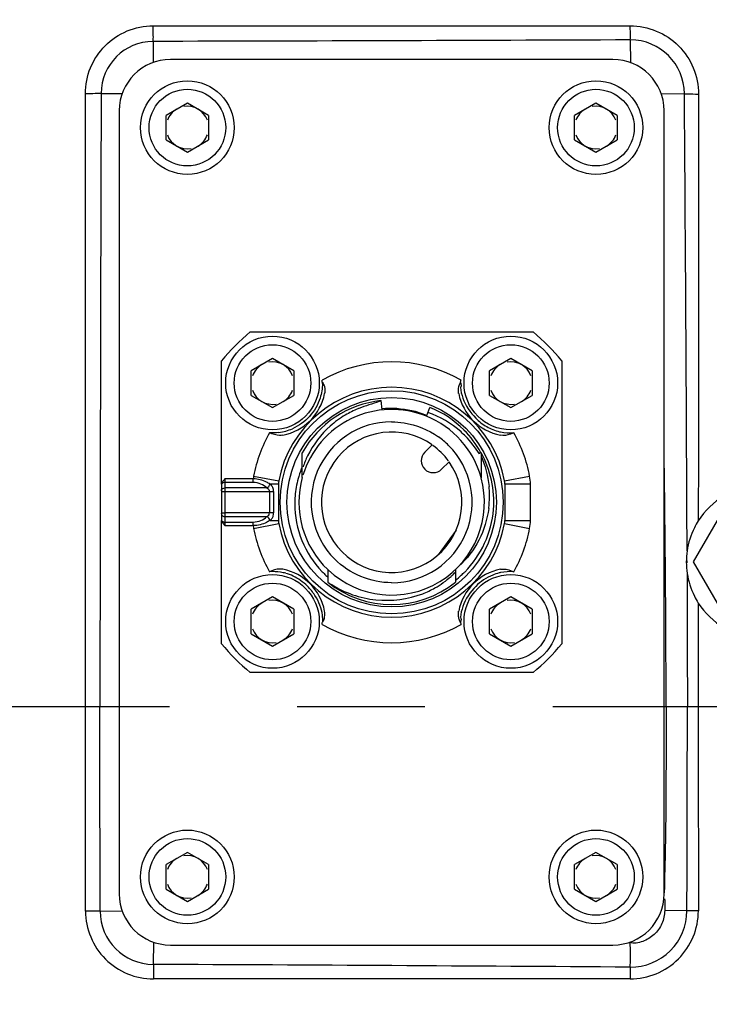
# Model space of a CAD drawing. Header units: millimetres. Extents: x 7426 to 8300, y 123 to 421.
# Tile 30 of 197: x 7989.19 to 7991.22, y 196.55 to 199.44. Entities that reach past the tile are written whole.
import ezdxf

# ---------------------------------------------------------------- set-up
doc = ezdxf.new("R2010")
doc.units = ezdxf.units.MM
doc.linetypes.add('CENTER', pattern=[0.6, 0.375, -0.075, 0.075, -0.075])
for name, color, linetype in [('中心线', 7, 'CENTER'), ('外形图', 7, 'Continuous'), ('尺寸标注', 7, 'Continuous')]:
    doc.layers.add(name, color=color, linetype=linetype)
doc.styles.add('微软雅黑', font='msyh.ttc')
doc.dimstyles.new('尺寸标注_1_20比例', dxfattribs={"dimtxt": 1.5, "dimasz": 1.25, "dimexe": 0.5, "dimexo": 0.4, "dimgap": 0.5, "dimtad": 1, "dimdec": 1, "dimlfac": 20, "dimdsep": 46, "dimtxsty": '微软雅黑', "dimcen": 0.09, "dimadec": 0, "dimazin": 0, "dimtp": 0.01, "dimtm": 0.01, "dimtfac": 1, "dimtdec": 1, "dimtofl": 0, "dimtmove": 0, "dimatfit": 3, "dimfxl": 1, "dimtolj": 1, "dimarcsym": 0})

# ---------------------------------------------------------------- blocks, each defined once
blk = doc.blocks.new('*D1267')
at = {"layer": 'Defpoints', "color": 0}
for p in [(8004.0819, 196.6716), (7979.8323, 195.6488), (7979.8323, 182.682)]:
    blk.add_point(p, dxfattribs=at)
at = {"layer": '尺寸标注', "color": 0, "lineweight": -2}
for p, q in [((8004.0819, 196.2716), (8004.0819, 182.182)), ((7979.8323, 195.2488), (7979.8323, 182.182)), ((8002.8319, 182.682), (7981.0823, 182.682))]:
    blk.add_line(p, q, dxfattribs=at)
at = {"layer": '尺寸标注', "color": 0}
for points in [[(7981.0823, 182.8903), (7981.0823, 182.4737), (7979.8323, 182.682)], [(8002.8319, 182.4737), (8002.8319, 182.8903), (8004.0819, 182.682)]]:
    blk.add_solid(points, dxfattribs=at)
at = {"layer": '尺寸标注', "color": 0, "insert": (7991.9571, 183.9577), "char_height": 1.5, "attachment_point": 5, "style": '微软雅黑'}
blk.add_mtext('\\A1;485', dxfattribs=at)
blk = doc.blocks.new('*D1292')
at = {"layer": 'Defpoints', "color": 0}
for p in [(7989.4323, 199.7238), (7977.3346, 195.1238), (7989.4323, 195.1238)]:
    blk.add_point(p, dxfattribs=at)
at = {"layer": '尺寸标注', "color": 0, "lineweight": -2}
for p, q in [((7989.0323, 199.7238), (7976.8346, 199.7238)), ((7977.3346, 198.4738), (7977.3346, 196.3738)), ((7989.0323, 195.1238), (7976.8346, 195.1238))]:
    blk.add_line(p, q, dxfattribs=at)
at = {"layer": '尺寸标注', "color": 0}
for points in [[(7977.5429, 198.4738), (7977.1262, 198.4738), (7977.3346, 199.7238)], [(7977.1262, 196.3738), (7977.5429, 196.3738), (7977.3346, 195.1238)]]:
    blk.add_solid(points, dxfattribs=at)
at = {"layer": '尺寸标注', "color": 0, "insert": (7976.0594, 197.4238), "char_height": 1.5, "attachment_point": 5, "rotation": 90, "style": '微软雅黑'}
blk.add_mtext('\\A1;92', dxfattribs=at)

msp = doc.modelspace()

# ---------------------------------------------------------------- linework, layer by layer
at = {"layer": '中心线', "linetype": 'CENTER', "ltscale": 5}
msp.add_line((7978.7552, 197.4238), (8028.3522, 197.4238), dxfattribs=at)
at = {"layer": '外形图', "color": 7, "linetype": 'Continuous'}
for p, q in [((7989.5816, 199.4228), (7990.9828, 199.4225)), ((7989.5816, 199.3768), (7989.5821, 199.3145)), ((7990.9832, 199.3812), (7990.9841, 199.3137)), ((7990.9323, 199.3238), (7989.6323, 199.3238)), ((7989.4291, 199.2243), (7989.4915, 199.2238)), ((7991.142, 199.2231), (7991.0742, 199.2215)), ((7989.6823, 199.1959), (7989.6198, 199.1598)), ((7989.7448, 199.1598), (7989.6823, 199.1959)), ((7990.8823, 199.1959), (7990.8198, 199.1598)), ((7990.9448, 199.1598), (7990.8823, 199.1959)), ((7989.4823, 199.1738), (7989.4823, 196.8738)), ((7989.6198, 199.0877), (7989.6198, 199.1598)), ((7989.7448, 199.1598), (7989.7448, 199.0877)), ((7990.8198, 199.0877), (7990.8198, 199.1598)), ((7990.9448, 199.1598), (7990.9448, 199.0877)), ((7991.0823, 196.8738), (7991.0823, 199.1738)), ((7989.6198, 199.0877), (7989.6823, 199.0516)), ((7989.6823, 199.0516), (7989.7448, 199.0877)), ((7990.8198, 199.0877), (7990.8823, 199.0516)), ((7990.8823, 199.0516), (7990.9448, 199.0877)), ((7989.8669, 198.5238), (7990.6976, 198.5238)), ((7989.7827, 198.0772), (7989.7823, 198.4391)), ((7989.9323, 198.4459), (7989.8698, 198.4098)), ((7989.9948, 198.4098), (7989.9323, 198.4459)), ((7990.6323, 198.4459), (7990.5698, 198.4098)), ((7990.6948, 198.4098), (7990.6323, 198.4459)), ((7990.7823, 198.4391), (7990.7823, 197.6084)), ((7989.8698, 198.3377), (7989.8698, 198.4098)), ((7989.9948, 198.4098), (7989.9948, 198.3377)), ((7990.5698, 198.3377), (7990.5698, 198.4098)), ((7990.6948, 198.4098), (7990.6948, 198.3377)), ((7989.8698, 198.3377), (7989.9323, 198.3016)), ((7989.9323, 198.3016), (7989.9948, 198.3377)), ((7990.2509, 198.3221), (7990.2538, 198.2948)), ((7990.5698, 198.3377), (7990.6323, 198.3016)), ((7990.6323, 198.3016), (7990.6948, 198.3377)), ((7990.3852, 198.2784), (7990.3947, 198.302)), ((7990.4013, 198.1922), (7990.3795, 198.1705)), ((7990.0198, 198.0969), (7990.0198, 198.169)), ((7990.429, 198.121), (7990.4508, 198.1427)), ((7990.5448, 198.1693), (7990.5448, 198.0957)), ((7989.7923, 198.0925), (7989.7923, 197.9551)), ((7989.8757, 198.0925), (7989.7923, 198.0925)), ((7989.8757, 198.0819), (7989.8757, 198.0925)), ((7989.8769, 198.1004), (7989.9506, 198.0864)), ((7990.6139, 198.0864), (7990.6876, 198.1004)), ((7989.7823, 198.0772), (7989.7823, 197.9702)), ((7989.7823, 198.055), (7989.9357, 198.055)), ((7989.8757, 198.0819), (7989.7923, 198.0819)), ((7989.9159, 198.0657), (7989.7923, 198.0657)), ((7989.9235, 198.055), (7989.9235, 197.9925)), ((7989.9498, 198.0771), (7989.925, 198.0771)), ((7989.9357, 198.055), (7989.9357, 197.9925)), ((7989.9498, 198.0772), (7989.9498, 197.9704)), ((7990.6148, 198.0772), (7990.6148, 197.9704)), ((7990.6898, 198.0771), (7990.6148, 198.0771)), ((7990.6898, 197.9704), (7990.6898, 198.0771)), ((7991.1691, 197.8488), (7991.2702, 198.0238)), ((7989.7823, 197.6084), (7989.7827, 197.9702)), ((7989.9357, 197.9925), (7989.7923, 197.9925)), ((7989.7923, 197.9819), (7989.9159, 197.9819)), ((7989.925, 197.9704), (7989.9498, 197.9704)), ((7990.6148, 197.9704), (7990.6898, 197.9704)), ((7989.7923, 197.9657), (7989.8757, 197.9657)), ((7989.7923, 197.9551), (7989.8757, 197.9551)), ((7989.8757, 197.9551), (7989.8757, 197.9657)), ((7989.8769, 197.9472), (7989.9506, 197.9611)), ((7990.4716, 197.942), (7990.4186, 197.869)), ((7990.6139, 197.9611), (7990.6876, 197.9472)), ((7990.0948, 197.826), (7990.0948, 197.7893)), ((7990.4698, 197.826), (7990.4698, 197.7893)), ((7991.2702, 197.6738), (7991.1691, 197.8488)), ((7989.9323, 197.7459), (7989.8698, 197.7098)), ((7989.9948, 197.7098), (7989.9323, 197.7459)), ((7990.6323, 197.7459), (7990.5698, 197.7098)), ((7990.6948, 197.7098), (7990.6323, 197.7459)), ((7989.8698, 197.6377), (7989.8698, 197.7098)), ((7989.9948, 197.7098), (7989.9948, 197.6377)), ((7990.5698, 197.6377), (7990.5698, 197.7098)), ((7990.6948, 197.7098), (7990.6948, 197.6377)), ((7991.183, 197.728), (7991.183, 197.4238)), ((7989.8698, 197.6377), (7989.9323, 197.6016)), ((7989.9323, 197.6016), (7989.9948, 197.6377)), ((7990.5698, 197.6377), (7990.6323, 197.6016)), ((7990.6323, 197.6016), (7990.6948, 197.6377)), ((7990.6976, 197.5238), (7989.8669, 197.5238)), ((7989.6823, 196.9959), (7989.6198, 196.9598)), ((7989.7448, 196.9598), (7989.6823, 196.9959)), ((7990.8823, 196.9959), (7990.8198, 196.9598)), ((7990.9448, 196.9598), (7990.8823, 196.9959)), ((7989.6198, 196.8877), (7989.6198, 196.9598)), ((7989.7448, 196.9598), (7989.7448, 196.8877)), ((7990.8198, 196.8877), (7990.8198, 196.9598)), ((7990.9448, 196.9598), (7990.9448, 196.8877)), ((7989.6198, 196.8877), (7989.6823, 196.8516)), ((7989.6823, 196.8516), (7989.7448, 196.8877)), ((7990.8198, 196.8877), (7990.8823, 196.8516)), ((7990.8823, 196.8516), (7990.9448, 196.8877)), ((7989.426, 196.8234), (7989.4914, 196.8238)), ((7991.1495, 196.8244), (7991.0845, 196.8252)), ((7989.5824, 196.667), (7989.5834, 196.7324)), ((7990.9831, 196.7291), (7990.9831, 196.7314)), ((7989.6323, 196.7238), (7990.9323, 196.7238)), ((7990.9827, 196.6245), (7989.5826, 196.6241))]:
    msp.add_line(p, q, dxfattribs=at)
msp.add_lwpolyline([(7989.9498, 197.9704), (7989.95, 197.9672), (7989.9502, 197.9641), (7989.9507, 197.961)], dxfattribs=at)
for centre, radius in [((7989.6823, 199.1238), 0.1375), ((7990.8823, 199.1238), 0.1375), ((7989.6823, 199.1238), 0.1125), ((7990.8823, 199.1238), 0.1125), ((7989.9323, 198.3738), 0.1375), ((7990.6323, 198.3738), 0.1375), ((7989.9323, 198.3738), 0.1125), ((7990.6323, 198.3738), 0.1125), ((7990.2823, 198.0238), 0.3275), ((7990.2823, 198.0238), 0.3075), ((7989.9323, 197.6738), 0.1375), ((7990.6323, 197.6738), 0.1375), ((7989.9323, 197.6738), 0.1125), ((7990.6323, 197.6738), 0.1125), ((7989.6823, 196.9238), 0.1375), ((7990.8823, 196.9238), 0.1375), ((7989.6823, 196.9238), 0.1125), ((7990.8823, 196.9238), 0.1125)]:
    msp.add_circle(centre, radius, dxfattribs=at)
for centre, radius, start, end in [((7989.5816, 199.2243), 0.1525, 90.013, 179.9861), ((7990.9834, 199.2227), 0.1586, 0.1461, 90.0602), ((7989.6323, 199.1738), 0.15, 90, 180), ((7990.9323, 199.1738), 0.15, 0, 90), ((8673.422, 196.9408), 683.9967, 179.8087189, 179.959547), ((7666.9921, 196.6075), 324.1604, 0.22513, 0.462308), ((7989.6823, 199.1238), 0.0625, 19.9976, 100.0024), ((7990.8823, 199.1238), 0.0625, 19.9976, 100.0024), ((7989.6823, 199.1238), 0.0625, 120, 160.0024), ((7990.8823, 199.1238), 0.0625, 120, 160.0024), ((7989.6823, 199.1238), 0.0625, 199.9976, 280.0024), ((7989.6823, 199.1238), 0.0625, 300, 340.0024), ((7990.8823, 199.1238), 0.0625, 199.9976, 280.0024), ((7990.8823, 199.1238), 0.0625, 300, 340.0024), ((7990.2823, 198.0238), 0.65, 129.7151, 140.2849), ((7990.2823, 198.0238), 0.65, 39.7151, 50.2849), ((7989.9323, 198.3738), 0.0625, 19.9976, 100.0024), ((7990.2823, 198.0238), 0.4125, 60.3606, 119.6396), ((7990.6323, 198.3738), 0.0625, 19.9976, 100.0024), ((7989.9323, 198.3738), 0.0625, 120, 160.0024), ((7990.6323, 198.3738), 0.0625, 120, 160.0024), ((7989.8601, 198.3847), 0.2196, 356.745, 357.4154), ((7989.9323, 198.3738), 0.0625, 199.9976, 280.0024), ((7990.2823, 198.0238), 0.3375, 10.7012, 169.2987), ((7989.9323, 198.3738), 0.0625, 300, 340.0024), ((7990.6323, 198.3738), 0.0625, 199.9976, 280.0024), ((7990.6323, 198.3738), 0.0625, 300, 340.0024), ((7989.9323, 198.3738), 0.1562, 281.3268, 348.6733), ((7990.2823, 198.0238), 0.3, 96, 151.0453), ((7991.0855, 195.9055), 2.556, 109.0427, 109.191), ((7990.6323, 198.3738), 0.1562, 191.3268, 258.6732), ((7990.2823, 198.0238), 0.2725, 68, 163.1253), ((7990.2658, 198.0905), 0.2236, 110.919, 111.6644), ((7990.2774, 198.0239), 0.2763, 67.049, 76.6301), ((7990.2823, 198.0238), 0.3002, 44.9989, 68), ((7990.2823, 198.0238), 0.2363, 90.0015, 224.9923), ((7990.2823, 198.0238), 0.2725, 15.5679, 67.8897), ((7989.9306, 198.3789), 0.1516, 277.8112, 293.3974), ((7990.2914, 198.0343), 0.2852, 131.6, 153.8496), ((7990.2823, 198.0238), 0.2062, 54.7702, 35.2298), ((7990.2925, 198.0146), 0.2897, 44.5634, 48.0687), ((7990.2823, 198.0238), 0.3, 29.0058, 44.9989), ((7990.6279, 198.3572), 0.1295, 257.1343, 258.6114), ((7990.2823, 198.0238), 0.4125, 150.3605, 169.2987), ((7990.2847, 198.0259), 0.2331, 45.0334, 54.6877), ((7990.29, 198.0123), 0.2931, 31.5178, 44.542), ((7990.2823, 198.0238), 0.4125, 10.7244, 29.6396), ((7990.2823, 198.0238), 0.2363, 270.0015, 44.9923), ((7990.4043, 198.1457), 0.035, 135, 315), ((7990.2823, 198.0238), 0.2062, 36, 54.0001), ((7935.8161, 197.3615), 55.2723, 0.06458, 0.8529), ((7990.2885, 198.0361), 0.2818, 153.9244, 161.0661), ((7990.2823, 198.0238), 0.3003, 355.9736, 29.0045), ((7990.2802, 198.0192), 0.2824, 157.2583, 163.4565), ((7989.9998, 198.0771), 0.125, 169.2987, 172.9565), ((7989.9998, 198.0771), 0.05, 169.2961, 180), ((7990.2827, 198.0185), 0.285, 163.4491, 173.9186), ((7990.2823, 198.0238), 0.2725, 164.4288, 226.5221), ((7990.2823, 198.0238), 0.2725, 227.024, 15.3447), ((7990.5648, 198.0771), 0.05, 0, 10.7011), ((7990.5648, 198.0771), 0.125, 360, 10.7775), ((7990.2819, 198.0425), 0.2878, 356.2588, 5.4875), ((7990.2809, 198.0188), 0.2832, 173.9456, 179.063), ((7990.2823, 198.0188), 0.2846, 179.0598, 179.9175), ((7990.2842, 198.019), 0.2865, 179.9609, 224.0472), ((7990.284, 198.0288), 0.2988, 315.4012, 354.9918), ((7990.2845, 198.0425), 0.2852, 352.5588, 355.6805), ((7990.2857, 198.0424), 0.284, 355.6822, 356.2305), ((7990.5648, 197.9704), 0.05, 349.2995, 359.9981), ((7990.5648, 197.9704), 0.125, 349.2748, 0), ((7989.9998, 197.9704), 0.125, 187.0435, 190.7013), ((7990.2823, 198.0238), 0.4125, 190.7013, 209.6396), ((7990.2823, 198.0238), 0.3375, 190.7031, 349.2988), ((7990.2823, 198.0238), 0.4125, 330.3604, 349.2915), ((7991.3693, 197.8487), 0.2216, 171.5368, 188.787), ((7989.9323, 197.6738), 0.1562, 11.3268, 78.6732), ((7990.6323, 197.6738), 0.1562, 101.3268, 168.6732), ((7991.3709, 197.8488), 0.2217, 179.1934, 180.8103), ((7989.9353, 197.6849), 0.1351, 74.6557, 81.2189), ((7989.9306, 197.6761), 0.145, 54.6579, 64.4857), ((7990.2854, 198.0198), 0.2879, 224.0031, 225.5155), ((7990.2865, 198.0208), 0.2894, 225.5062, 228.5181), ((7990.2916, 197.9889), 0.2463, 312.1452, 312.9453), ((7990.2952, 197.985), 0.241, 312.9357, 316.4041), ((7990.2867, 198.0263), 0.2951, 308.356, 312.7163), ((7990.2848, 198.0283), 0.2978, 312.7126, 315.3544), ((7990.6284, 197.6886), 0.1312, 101.4728, 103.3185), ((7990.2823, 198.0238), 0.3003, 231.3535, 308.644), ((7990.2734, 198.0146), 0.2779, 291.1446, 299.2873), ((7989.9323, 197.6738), 0.0625, 120, 160.0024), ((7989.9323, 197.6738), 0.0625, 19.9976, 100.0024), ((7990.6323, 197.6738), 0.0625, 120, 160.0024), ((7990.6323, 197.6738), 0.0625, 19.9976, 100.0024), ((7989.9352, 197.674), 0.1449, 359.4553, 7.3151), ((7990.0433, 197.696), 0.043, 359.2598, 11.2633), ((7989.9323, 197.6738), 0.0625, 199.9976, 280.0024), ((7989.9323, 197.6738), 0.0625, 300, 340.0024), ((7990.2823, 198.0238), 0.4125, 240.3604, 299.6396), ((7990.6323, 197.6738), 0.0625, 199.9976, 280.0024), ((7990.6323, 197.6738), 0.0625, 300, 340.0024), ((7990.2823, 198.0238), 0.65, 219.7151, 230.2849), ((7990.2823, 198.0238), 0.65, 309.7151, 320.2849), ((7841.5601, 197.4363), 149.5907, 359.765611, 359.995188), ((7989.6823, 196.9238), 0.0625, 19.9976, 100.0024), ((7990.8823, 196.9238), 0.0625, 19.9976, 100.0024), ((7989.6823, 196.9238), 0.0625, 120, 160.0024), ((7990.8823, 196.9238), 0.0625, 120, 160.0024), ((7989.6823, 196.9238), 0.0625, 199.9976, 280.0024), ((7989.6823, 196.9238), 0.0625, 300, 340.0024), ((7990.8823, 196.9238), 0.0625, 199.9976, 280.0024), ((7990.8823, 196.9238), 0.0625, 300, 340.0024), ((7989.6323, 196.8738), 0.15, 180, 270), ((7990.9323, 196.8738), 0.15, 270, 0), ((7989.5827, 196.8236), 0.1995, 179.9592, 269.9666), ((7989.5826, 196.8236), 0.1566, 180.0507, 269.9373), ((7990.983, 196.8246), 0.2001, 269.9027, 359.9775), ((7990.9836, 196.8248), 0.166, 269.7841, 359.853), ((7991.182, 193.3042), 3.5203, 89.983, 90.5288), ((7986.4663, -457.8803), 654.5547, 89.604638, 89.7272324)]:
    msp.add_arc(centre, radius, start, end, dxfattribs=at)
for points, knots in [([(7989.3829, 199.2232), (7989.3828, 199.2491), (7989.393, 199.3015), (7989.4373, 199.3677), (7989.5033, 199.4123), (7989.5557, 199.4228), (7989.5816, 199.4228)], [0, 0, 0, 0, 0.249944, 0.499952, 0.749996, 1, 1, 1, 1]), ([(7989.5816, 199.3768), (7989.5824, 199.3825), (7989.5823, 199.3979), (7989.5821, 199.4132), (7989.5816, 199.4228)], [0, 0, 0, 0, 0.375037, 1, 1, 1, 1]), ([(7990.9832, 199.3813), (7990.9834, 199.3838), (7990.9838, 199.3976), (7990.9835, 199.4113), (7990.9828, 199.4225)], [0, 0, 0, 0, 0.185997, 1, 1, 1, 1]), ([(7990.9828, 199.4225), (7991.0089, 199.4225), (7991.0617, 199.4122), (7991.1284, 199.3678), (7991.1731, 199.3012), (7991.1835, 199.2485), (7991.1835, 199.2224)], [0, 0, 0, 0, 0.250112, 0.50005, 0.749989, 1, 1, 1, 1]), ([(7989.4291, 199.2243), (7989.4234, 199.2237), (7989.4079, 199.2234), (7989.3925, 199.2232), (7989.3829, 199.2232)], [0, 0, 0, 0, 0.376964, 1, 1, 1, 1]), ([(7991.142, 199.2231), (7991.1447, 199.223), (7991.1585, 199.2225), (7991.1724, 199.2224), (7991.1835, 199.2224)], [0, 0, 0, 0, 0.196856, 1, 1, 1, 1]), ([(7990.4791, 198.3431), (7990.4785, 198.3457), (7990.4775, 198.3567), (7990.4801, 198.368), (7990.4841, 198.3753)], [0, 0, 0, 0, 0.243678, 1, 1, 1, 1]), ([(7990.0719, 198.3298), (7990.0656, 198.3101), (7990.0444, 198.273), (7990.0097, 198.248), (7989.9908, 198.2398)], [0, 0, 0, 0, 0.500259, 1, 1, 1, 1]), ([(7990.2453, 198.3195), (7990.2355, 198.316), (7990.2157, 198.3092), (7990.1957, 198.3031), (7990.1859, 198.2994)], [0, 0, 0, 0, 0.500001, 1, 1, 1, 1]), ([(7990.2823, 198.26), (7990.2944, 198.26), (7990.3428, 198.256), (7990.3898, 198.2371), (7990.4194, 198.2161)], [0, 0, 0, 0, 0.251211, 1, 1, 1, 1]), ([(7990.5293, 198.2707), (7990.5389, 198.2612), (7990.5604, 198.2443), (7990.5859, 198.234), (7990.599, 198.231)], [0, 0, 0, 0, 0.500073, 1, 1, 1, 1]), ([(7989.963, 198.2206), (7989.9598, 198.2199), (7989.9462, 198.2189), (7989.933, 198.2235), (7989.9237, 198.2278)], [0, 0, 0, 0, 0.241467, 1, 1, 1, 1]), ([(7990.6408, 198.2278), (7990.6376, 198.2263), (7990.6254, 198.2211), (7990.6113, 198.2186), (7990.6016, 198.2206)], [0, 0, 0, 0, 0.260817, 1, 1, 1, 1]), ([(7990.5437, 198.1701), (7990.5424, 198.1692), (7990.5403, 198.1683), (7990.5398, 198.166), (7990.5399, 198.1655)], [0, 0, 0, 0, 0.749229, 1, 1, 1, 1]), ([(7989.925, 198.0771), (7989.9216, 198.0791), (7989.9126, 198.0843), (7989.8962, 198.0903), (7989.8827, 198.0927), (7989.8757, 198.0925)], [0, 0, 0, 0, 0.225214, 0.598084, 1, 1, 1, 1]), ([(7989.7823, 198.0578), (7989.782, 198.0598), (7989.7837, 198.0628), (7989.7861, 198.0642), (7989.7868, 198.0645)], [0, 0, 0, 0, 0.709074, 1, 1, 1, 1]), ([(7989.7923, 198.0819), (7989.7913, 198.0819), (7989.7878, 198.0815), (7989.7842, 198.0796), (7989.783, 198.0774)], [0, 0, 0, 0, 0.280199, 1, 1, 1, 1]), ([(7989.9159, 198.0657), (7989.9107, 198.0704), (7989.8984, 198.0789), (7989.8835, 198.0819), (7989.8757, 198.0819)], [0, 0, 0, 0, 0.472973, 1, 1, 1, 1]), ([(7989.9159, 198.0657), (7989.9178, 198.0646), (7989.9218, 198.062), (7989.9234, 198.0574), (7989.9235, 198.055)], [0, 0, 0, 0, 0.487588, 1, 1, 1, 1]), ([(7989.9357, 198.055), (7989.9356, 198.0563), (7989.9353, 198.0612), (7989.934, 198.0662), (7989.9322, 198.0693)], [0, 0, 0, 0, 0.264253, 1, 1, 1, 1]), ([(7990.5673, 198.0056), (7990.5631, 197.9735), (7990.5436, 197.9102), (7990.5033, 197.8575), (7990.4794, 197.8357)], [0, 0, 0, 0, 0.500135, 1, 1, 1, 1]), ([(7989.7823, 197.9909), (7989.7822, 197.9914), (7989.7838, 197.9931), (7989.7857, 197.9925), (7989.7869, 197.9925)], [0, 0, 0, 0, 0.321949, 1, 1, 1, 1]), ([(7989.7823, 197.9907), (7989.7822, 197.9891), (7989.7828, 197.9855), (7989.7857, 197.9835), (7989.7872, 197.9828)], [0, 0, 0, 0, 0.500939, 1, 1, 1, 1]), ([(7989.783, 197.9702), (7989.7837, 197.9687), (7989.7857, 197.9672), (7989.7878, 197.9664), (7989.7884, 197.9662)], [0, 0, 0, 0, 0.723681, 1, 1, 1, 1]), ([(7989.8757, 197.9657), (7989.8835, 197.9657), (7989.8984, 197.9686), (7989.9108, 197.9771), (7989.9159, 197.9819)], [0, 0, 0, 0, 0.527087, 1, 1, 1, 1]), ([(7989.925, 197.9704), (7989.9216, 197.9684), (7989.9126, 197.9632), (7989.8962, 197.9573), (7989.8827, 197.9549), (7989.8757, 197.9551)], [0, 0, 0, 0, 0.225261, 0.598079, 1, 1, 1, 1]), ([(7989.9159, 197.9819), (7989.9178, 197.9829), (7989.9219, 197.9854), (7989.9234, 197.9901), (7989.9235, 197.9925)], [0, 0, 0, 0, 0.487919, 1, 1, 1, 1]), ([(7989.925, 197.9704), (7989.927, 197.9721), (7989.9313, 197.9758), (7989.9338, 197.9811), (7989.9345, 197.9839)], [0, 0, 0, 0, 0.480072, 1, 1, 1, 1]), ([(7991.183, 197.9695), (7991.1788, 197.9627), (7991.1633, 197.9353), (7991.1535, 197.9046), (7991.15, 197.8813)], [0, 0, 0, 0, 0.252582, 1, 1, 1, 1]), ([(7990.2823, 197.7875), (7990.2516, 197.7875), (7990.1896, 197.8002), (7990.1369, 197.835), (7990.1152, 197.8567)], [0, 0, 0, 0, 0.500092, 1, 1, 1, 1]), ([(7989.963, 197.827), (7989.9598, 197.8276), (7989.9462, 197.8286), (7989.933, 197.824), (7989.9237, 197.8198)], [0, 0, 0, 0, 0.241458, 1, 1, 1, 1]), ([(7990.6016, 197.827), (7990.6048, 197.8276), (7990.6183, 197.8287), (7990.6315, 197.824), (7990.6408, 197.8198)], [0, 0, 0, 0, 0.241468, 1, 1, 1, 1]), ([(7990.5982, 197.8163), (7990.5917, 197.8148), (7990.5662, 197.8066), (7990.5434, 197.7909), (7990.5293, 197.7768)], [0, 0, 0, 0, 0.251171, 1, 1, 1, 1]), ([(7991.1502, 197.8149), (7991.1538, 197.7919), (7991.1635, 197.7617), (7991.1788, 197.7347), (7991.183, 197.728)], [0, 0, 0, 0, 0.747693, 1, 1, 1, 1]), ([(7990.1048, 197.783), (7990.1244, 197.7705), (7990.1668, 197.7497), (7990.2581, 197.73), (7990.3305, 197.7387), (7990.3736, 197.7554)], [0, 0, 0, 0, 0.250951, 0.501787, 1, 1, 1, 1]), ([(7990.4843, 197.6864), (7990.4855, 197.6842), (7990.4875, 197.6791), (7990.485, 197.6744), (7990.4841, 197.6721)], [0, 0, 0, 0, 0.496842, 1, 1, 1, 1]), ([(7991.0884, 197.4238), (7991.0884, 197.3555), (7991.0881, 197.2188), (7991.087, 197.0367), (7991.084, 196.9229), (7991.0827, 196.8774)], [0, 0, 0, 0, 0.375001, 0.749998, 1, 1, 1, 1]), ([(7989.426, 196.8234), (7989.4235, 196.8235), (7989.4092, 196.8237), (7989.395, 196.8237), (7989.3832, 196.8237)], [0, 0, 0, 0, 0.177804, 1, 1, 1, 1]), ([(7991.0845, 196.8252), (7991.0833, 196.8121), (7991.0804, 196.7921), (7991.0668, 196.7693), (7991.0495, 196.7494), (7991.0263, 196.7357), (7991.0009, 196.7284), (7990.9874, 196.7296), (7990.9811, 196.7316)], [0, 0, 0, 0, 0.24976, 0.375052, 0.500688, 0.749775, 0.874879, 1, 1, 1, 1]), ([(7990.9829, 196.6588), (7990.9832, 196.6639), (7990.9839, 196.6873), (7990.9834, 196.7108), (7990.9831, 196.7291)], [0, 0, 0, 0, 0.215276, 1, 1, 1, 1]), ([(7989.5824, 196.667), (7989.5826, 196.6644), (7989.583, 196.6501), (7989.5832, 196.6358), (7989.5826, 196.6241)], [0, 0, 0, 0, 0.1814, 1, 1, 1, 1]), ([(7990.9829, 196.6588), (7990.983, 196.6564), (7990.9832, 196.6449), (7990.9833, 196.6335), (7990.9827, 196.6245)], [0, 0, 0, 0, 0.215576, 1, 1, 1, 1])]:
    msp.add_open_spline(points, degree=3, knots=knots, dxfattribs=at)
for points in [[(7990.9832, 199.3813), (7990.516, 199.3794), (7990.0488, 199.3779), (7989.5816, 199.3768)], [(7989.3831, 197.4238), (7989.3828, 198.0236), (7989.3827, 198.6234), (7989.3829, 199.2232)], [(7991.1835, 199.2224), (7991.1833, 198.8048), (7991.1831, 198.3871), (7991.183, 197.9695)], [(7990.0782, 198.3797), (7990.0781, 198.3806), (7990.0782, 198.3814), (7990.0783, 198.3823)], [(7990.0795, 198.3748), (7990.0787, 198.3763), (7990.0783, 198.378), (7990.0782, 198.3797)], [(7990.0793, 198.3752), (7990.0815, 198.3718), (7990.0835, 198.3681), (7990.0847, 198.3642)], [(7990.4841, 198.3753), (7990.4837, 198.3768), (7990.4844, 198.3784), (7990.4851, 198.3798)], [(7990.4841, 198.3753), (7990.4854, 198.3722), (7990.4869, 198.3686), (7990.4861, 198.3653)], [(7990.4851, 198.3798), (7990.4856, 198.3806), (7990.4859, 198.3814), (7990.4863, 198.3823)], [(7990.0793, 198.3722), (7990.0785, 198.3579), (7990.0763, 198.3434), (7990.0719, 198.3298)], [(7990.0847, 198.3642), (7990.0856, 198.3612), (7990.086, 198.3579), (7990.0862, 198.3547)], [(7990.0862, 198.3547), (7990.0864, 198.3508), (7990.0862, 198.3469), (7990.0855, 198.3431)], [(7990.4861, 198.3653), (7990.4858, 198.3638), (7990.4851, 198.3624), (7990.4843, 198.3611)], [(7990.4843, 198.3611), (7990.4854, 198.3504), (7990.4878, 198.3397), (7990.4914, 198.3295)], [(7990.4914, 198.3295), (7990.4992, 198.3076), (7990.5131, 198.2875), (7990.5293, 198.2707)], [(7990.1832, 198.2983), (7990.1704, 198.2932), (7990.158, 198.2868), (7990.1461, 198.2797)], [(7990.2533, 198.2994), (7990.2826, 198.3019), (7990.3127, 198.2996), (7990.3413, 198.2928)], [(7990.4861, 198.2301), (7990.4581, 198.2553), (7990.4244, 198.2752), (7990.3889, 198.2877)], [(7990.1461, 198.2797), (7990.1305, 198.2703), (7990.1156, 198.2596), (7990.102, 198.2475)], [(7989.9512, 198.2287), (7989.9421, 198.2275), (7989.9329, 198.2272), (7989.9237, 198.2278)], [(7990.6023, 198.2303), (7990.6149, 198.2278), (7990.628, 198.2271), (7990.6408, 198.2278)], [(7990.5448, 198.1603), (7990.5573, 198.1318), (7990.5655, 198.101), (7990.5684, 198.0701)], [(7989.7923, 198.0925), (7989.7885, 198.0878), (7989.7843, 198.083), (7989.7827, 198.0772)], [(7989.7868, 198.0645), (7989.7885, 198.0653), (7989.7904, 198.0657), (7989.7923, 198.0657)], [(7989.9159, 198.0657), (7989.9203, 198.0677), (7989.9237, 198.0724), (7989.925, 198.0771)], [(7989.9322, 198.0693), (7989.9304, 198.0724), (7989.9277, 198.0749), (7989.925, 198.0771)], [(7991.2583, 198.0423), (7991.2282, 198.0246), (7991.2018, 197.9989), (7991.183, 197.9695)], [(7989.7827, 197.9702), (7989.7838, 197.9665), (7989.7861, 197.9632), (7989.7883, 197.96)], [(7989.7869, 197.9925), (7989.7887, 197.9925), (7989.7905, 197.9925), (7989.7923, 197.9925)], [(7989.7872, 197.9828), (7989.7888, 197.9822), (7989.7906, 197.9818), (7989.7923, 197.9819)], [(7989.925, 197.9704), (7989.9237, 197.9751), (7989.9203, 197.9798), (7989.9159, 197.9819)], [(7989.9345, 197.9839), (7989.9353, 197.9867), (7989.9356, 197.9896), (7989.9357, 197.9925)], [(7989.7883, 197.96), (7989.7896, 197.9583), (7989.7909, 197.9567), (7989.7923, 197.9551)], [(7989.7884, 197.9662), (7989.7896, 197.9658), (7989.791, 197.9657), (7989.7923, 197.9657)], [(7989.956, 197.8183), (7989.9453, 197.82), (7989.9345, 197.8204), (7989.9237, 197.8198)], [(7989.993, 197.807), (7989.986, 197.8103), (7989.9786, 197.8131), (7989.9711, 197.8151)], [(7990.0347, 197.7774), (7990.0284, 197.7835), (7990.0217, 197.7893), (7990.0145, 197.7944)], [(7990.4093, 197.7722), (7990.4263, 197.7817), (7990.4424, 197.7932), (7990.4569, 197.8063)], [(7990.6408, 197.8198), (7990.628, 197.8205), (7990.6149, 197.8198), (7990.6023, 197.8172)], [(7991.1502, 197.8149), (7991.1503, 197.6845), (7991.1507, 197.5541), (7991.1508, 197.4238)], [(7990.057, 197.75), (7990.0506, 197.7599), (7990.043, 197.769), (7990.0347, 197.7774)], [(7990.5293, 197.7768), (7990.5131, 197.76), (7990.4992, 197.7399), (7990.4914, 197.7179)], [(7990.0717, 197.7213), (7990.0679, 197.7314), (7990.0629, 197.741), (7990.057, 197.75)], [(7990.0789, 197.6925), (7990.0777, 197.7023), (7990.0752, 197.712), (7990.0717, 197.7213)], [(7990.4914, 197.7179), (7990.4878, 197.7078), (7990.4853, 197.6971), (7990.4843, 197.6864)], [(7991.183, 197.728), (7991.2017, 197.6986), (7991.2282, 197.6729), (7991.2582, 197.6552)], [(7990.0814, 197.6749), (7990.084, 197.6783), (7990.0849, 197.6829), (7990.0855, 197.6872)], [(7990.0855, 197.6872), (7990.086, 197.69), (7990.0863, 197.6927), (7990.0863, 197.6955)], [(7990.4783, 197.6933), (7990.4781, 197.697), (7990.4783, 197.7008), (7990.4791, 197.7045)], [(7990.4798, 197.683), (7990.479, 197.6864), (7990.4785, 197.6898), (7990.4783, 197.6933)], [(7990.4841, 197.6721), (7990.4823, 197.6756), (7990.4808, 197.6793), (7990.4798, 197.683)], [(7990.0783, 197.6652), (7990.0782, 197.6669), (7990.078, 197.6686), (7990.0785, 197.6701)], [(7990.0785, 197.6701), (7990.0788, 197.6711), (7990.0795, 197.6719), (7990.0801, 197.6726)], [(7990.4841, 197.6721), (7990.4837, 197.6706), (7990.4845, 197.669), (7990.4852, 197.6677)], [(7990.4852, 197.6677), (7990.4856, 197.6669), (7990.4859, 197.6661), (7990.4863, 197.6652)], [(7989.3832, 196.8237), (7989.3832, 197.0237), (7989.3831, 197.2238), (7989.3831, 197.4238)], [(7989.426, 196.8234), (7989.4257, 197.0235), (7989.4255, 197.2237), (7989.4255, 197.4238)], [(7991.183, 197.4238), (7991.183, 197.224), (7991.183, 197.0243), (7991.1831, 196.8245)], [(7991.0841, 196.8591), (7991.0845, 196.8535), (7991.0849, 196.8478), (7991.085, 196.8422)], [(7991.085, 196.8422), (7991.0851, 196.8365), (7991.0849, 196.8308), (7991.0845, 196.8252)]]:
    msp.add_open_spline(points, degree=3, dxfattribs=at)

# ---------------------------------------------------------------- dimensions: what is measured, and where the dimension line sits
at = {"layer": '尺寸标注'}
dim = msp.add_linear_dim(base=(7977.3346, 195.1238), p1=(7989.4323, 199.7238), p2=(7989.4323, 195.1238), angle=90, dimstyle='尺寸标注_1_20比例', dxfattribs=at)
dim.commit()
dim.dimension.update_dxf_attribs({"geometry": '*D1292', "text_midpoint": (7976.0594, 197.4238)})
dim = msp.add_linear_dim(base=(7979.8323, 182.682), p1=(8004.0819, 196.6716), p2=(7979.8323, 195.6488), dimstyle='尺寸标注_1_20比例', dxfattribs=at)
dim.commit()
dim.dimension.update_dxf_attribs({"geometry": '*D1267', "text_midpoint": (7991.9571, 183.9577)})

doc.saveas('drawing.dxf')
